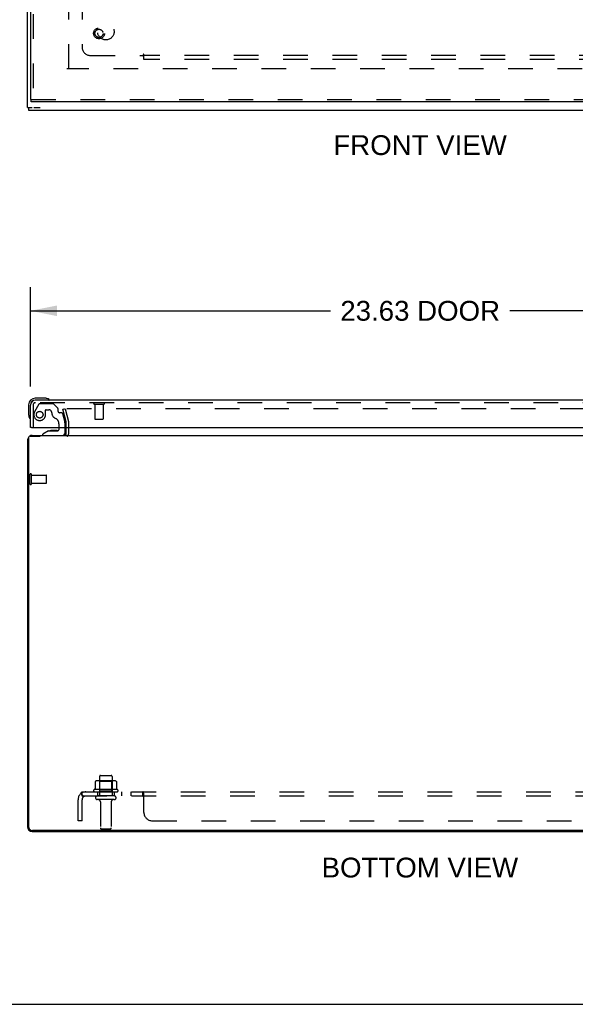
# Model space of a CAD drawing. Header units: inches. Extents: x 0 to 136, y 0 to 88.
# Tile 2 of 14: x 34 to 51, y 0 to 30. Entities that reach past the tile are written whole.
import ezdxf

# ---------------------------------------------------------------- set-up
doc = ezdxf.new("R2010")
doc.units = ezdxf.units.IN
doc.header["$LTSCALE"] = 7.48
doc.header["$MEASUREMENT"] = 0
doc.linetypes.add('HIDDEN', pattern=[0.2, 0.1, -0.1])
doc.layers.get('0').update_dxf_attribs({"linetype": 'CONTINUOUS'})
for name, color, linetype in [('DEFAULT_2', 8, 'HIDDEN'), ('DIMENSIONS', 7, 'CONTINUOUS'), ('DOOR_ASSEMBLY', 7, 'CONTINUOUS'), ('SUBPANEL', 7, 'CONTINUOUS')]:
    doc.layers.add(name, color=color, linetype=linetype)
doc.styles.get("Standard").update_dxf_attribs({"font": 'arial.ttf'})
doc.dimstyles.new('DIMSTYLE_1', dxfattribs={"dimtxt": 0.6, "dimasz": 0.8, "dimexe": 0.09, "dimexo": 0.07, "dimgap": 0.0375, "dimtad": 0, "dimtih": 1, "dimtoh": 1, "dimzin": 4, "dimdsep": 46, "dimtxsty": 'Standard', "dimblk": '_FILLED', "dimblk1": '_FILLED', "dimblk2": '_FILLED', "dimcen": 0.09, "dimadec": 3, "dimazin": 1, "dimtfac": 1, "dimtdec": 3, "dimtofl": 0, "dimtmove": 0, "dimatfit": 3, "dimldrblk": '_FILLED', "dimfxl": 0, "dimtolj": 1, "dimtzin": 4, "dimarcsym": 0})

# ---------------------------------------------------------------- blocks, each defined once
blk = doc.blocks.new('_FILLED')
at = {"color": 0, "linetype": 'ByBlock'}
blk.add_solid([(0, 0), (-1, 0.2), (-1, -0.2)], dxfattribs=at)
blk = doc.blocks.new('*D6')
at = {"layer": 'DIMENSIONS', "color": 2, "linetype": 'Continuous'}
for p, q in [((34.184, 18.721), (34.184, 21.736)), ((57.809, 18.721), (57.809, 21.736)), ((34.184, 21.016), (43.277, 21.016)), ((57.809, 21.016), (48.717, 21.016))]:
    blk.add_line(p, q, dxfattribs=at)
at = {"layer": 'DIMENSIONS', "color": 2, "linetype": 'Continuous', "xscale": 0.8, "yscale": 0.8, "zscale": 0.8, "rotation": 180}
blk.add_blockref('_FILLED', (34.184, 21.016), dxfattribs=at)
at = {"layer": 'DIMENSIONS', "color": 2, "linetype": 'Continuous', "xscale": 0.8, "yscale": 0.8, "zscale": 0.8}
blk.add_blockref('_FILLED', (57.809, 21.016), dxfattribs=at)
at = {"layer": 'DIMENSIONS', "color": 2, "linetype": 'Continuous', "insert": (45.997, 21.316), "char_height": 0.6, "width": 4.84015, "attachment_point": 2, "line_spacing_factor": 0.9}
blk.add_mtext('23.63 DOOR', dxfattribs=at)

msp = doc.modelspace()

# ---------------------------------------------------------------- linework, layer by layer
at = {"color": 3, "linetype": 'Continuous'}
for p, q in [((34.09, 27.174), (34.09, 63.024)), ((34.115, 27.099), (58.065, 27.099)), ((35.265, 17.308), (35.265, 17.481)), ((34.09, 17.093), (34.09, 5.383)), ((34.115, 17.158), (34.115, 5.393)), ((34.175, 17.218), (34.469, 17.218)), ((34.235, 17.238), (57.945, 17.238)), ((34.235, 5.238), (57.945, 5.238)), ((57.94, 5.268), (34.24, 5.268))]:
    msp.add_line(p, q, dxfattribs=at)
at = {"color": 7, "linetype": 'Continuous'}
for p, q in [((34.09, 27.174), (34.235, 27.174)), ((34.115, 27.174), (34.115, 27.099)), ((34.286, 27.174), (34.469, 27.174)), ((34.461, 17.238), (34.461, 17.218)), ((0, 0), (136, 0))]:
    msp.add_line(p, q, dxfattribs=at)
at = {"color": 3, "linetype": 'Continuous'}
for centre, radius, start, end in [((35.195, 17.308), 0.07, 270, 360), ((34.235, 17.093), 0.145, 142.8982, 180), ((34.175, 17.158), 0.06, 90, 180), ((34.235, 17.093), 0.145, 90, 122.4852), ((34.235, 5.383), 0.145, 180, 270), ((34.24, 5.393), 0.125, 180, 270)]:
    msp.add_arc(centre, radius, start, end, dxfattribs=at)
at = {"layer": 'DEFAULT_2', "color": 8, "linetype": 'HIDDEN'}
for p, q in [((35.34, 28.352), (35.34, 61.846)), ((56.895, 28.349), (35.285, 28.349)), ((35.16, 18.031), (35.233, 18.05)), ((35.263, 17.647), (35.16, 18.031)), ((56.972, 18.05), (35.207, 18.05)), ((35.233, 18.05), (35.336, 17.666)), ((35.265, 17.481), (35.265, 17.636)), ((35.34, 17.308), (35.34, 17.636)), ((34.165, 15.771), (34.165, 16.055)), ((34.208, 15.771), (34.208, 16.055)), ((34.208, 16.037), (34.655, 16.037)), ((34.665, 15.799), (34.665, 16.027)), ((34.208, 15.789), (34.655, 15.789)), ((36.277, 6.908), (36.277, 6.313)), ((36.307, 6.938), (36.622, 6.938)), ((36.652, 6.908), (36.652, 6.313)), ((36.146, 6.753), (36.146, 6.535)), ((36.72, 6.774), (36.209, 6.774)), ((36.281, 6.754), (36.261, 6.774)), ((36.281, 6.458), (36.281, 6.754)), ((36.648, 6.754), (36.281, 6.754)), ((36.648, 6.754), (36.668, 6.774)), ((36.648, 6.458), (36.648, 6.754)), ((36.784, 6.753), (36.784, 6.535)), ((36.821, 6.508), (36.109, 6.508)), ((36.131, 6.438), (36.799, 6.438)), ((36.722, 6.313), (36.207, 6.313)), ((36.281, 6.458), (36.261, 6.438)), ((36.648, 6.458), (36.281, 6.458)), ((36.648, 6.458), (36.668, 6.438)), ((36.722, 6.203), (36.207, 6.203)), ((36.3, 6.14), (36.3, 5.343)), ((36.63, 6.14), (36.63, 5.343)), ((36.33, 5.313), (36.6, 5.313))]:
    msp.add_line(p, q, dxfattribs=at)
for points in [[(35.187, 18.031), (35.187, 18.032), (35.187, 18.033), (35.188, 18.035), (35.188, 18.037), (35.189, 18.038), (35.19, 18.04), (35.19, 18.042), (35.191, 18.043), (35.193, 18.044), (35.194, 18.046), (35.195, 18.047), (35.197, 18.048), (35.198, 18.049), (35.2, 18.049), (35.202, 18.05), (35.204, 18.05), (35.205, 18.05), (35.207, 18.05)], [(35.188, 18.026), (35.188, 18.028), (35.187, 18.03), (35.187, 18.031)], [(36.152, 6.762), (36.15, 6.761), (36.149, 6.76), (36.148, 6.759), (36.147, 6.757), (36.146, 6.756), (36.146, 6.754), (36.146, 6.753)], [(36.778, 6.762), (36.779, 6.761), (36.78, 6.76), (36.782, 6.759), (36.782, 6.757), (36.783, 6.756), (36.783, 6.754), (36.784, 6.753)], [(36.146, 6.534), (36.146, 6.533), (36.146, 6.532), (36.145, 6.531), (36.145, 6.53), (36.145, 6.53), (36.144, 6.529), (36.144, 6.528), (36.143, 6.528), (36.143, 6.528), (36.143, 6.527), (36.142, 6.527), (36.142, 6.527), (36.142, 6.527), (36.142, 6.526), (36.141, 6.526), (36.141, 6.526), (36.141, 6.526), (36.141, 6.526)], [(36.789, 6.526), (36.789, 6.526), (36.788, 6.526), (36.788, 6.526), (36.788, 6.526), (36.788, 6.527), (36.787, 6.527), (36.787, 6.527), (36.787, 6.527), (36.786, 6.528), (36.786, 6.528), (36.786, 6.528), (36.785, 6.529), (36.785, 6.53), (36.785, 6.53), (36.784, 6.531), (36.784, 6.532), (36.784, 6.533), (36.784, 6.534)]]:
    msp.add_lwpolyline(points, dxfattribs=at)
for centre, radius, start, end in [((35.225, 17.636), 0.04, 0, 15), ((35.225, 17.636), 0.115, 0, 15), ((35.195, 17.308), 0.145, 316.4739, 360), ((34.186, 16.055), 0.0215, 360, 180), ((34.655, 16.027), 0.01, 360, 90), ((34.186, 15.771), 0.0215, 180, 0), ((34.655, 15.799), 0.01, 270, 0), ((36.307, 6.908), 0.03, 90, 180), ((36.622, 6.908), 0.03, 0, 90), ((36.209, 6.633), 0.141, 90, 113.95), ((36.72, 6.633), 0.141, 66.05, 90), ((36.131, 6.476), 0.0384, 124.4497, 270), ((36.465, 5.908), 0.698, 117.6814, 120.6631), ((36.207, 6.258), 0.055, 90, 270), ((36.722, 6.258), 0.055, 270, 90), ((36.465, 5.908), 0.698, 59.3369, 62.3186), ((36.799, 6.476), 0.0384, 270, 55.5503), ((36.237, 6.14), 0.0625, 0, 90), ((36.692, 6.14), 0.0625, 90, 180), ((36.33, 5.343), 0.03, 180, 270), ((36.6, 5.343), 0.03, 270, 360)]:
    msp.add_arc(centre, radius, start, end, dxfattribs=at)
at = {"layer": 'DOOR_ASSEMBLY', "color": 3, "linetype": 'Continuous'}
for p, q in [((34.184, 31.349), (34.184, 27.424)), ((57.796, 27.349), (34.197, 27.349)), ((57.664, 18.306), (34.329, 18.306)), ((34.184, 17.481), (34.184, 18.161)), ((34.212, 17.481), (57.781, 17.481))]:
    msp.add_line(p, q, dxfattribs=at)
at = {"layer": 'DOOR_ASSEMBLY', "color": 8, "linetype": 'HIDDEN'}
for p, q in [((34.259, 31.504), (34.259, 27.424)), ((34.197, 27.424), (57.796, 27.424)), ((57.664, 18.231), (34.329, 18.231)), ((34.471, 18.202), (34.856, 18.202)), ((34.259, 18.161), (34.259, 17.481)), ((34.436, 18.182), (34.306, 17.956)), ((34.636, 17.868), (34.636, 18.001)), ((34.652, 18.017), (34.736, 18.017)), ((35.006, 18.069), (34.885, 18.191)), ((35.01, 18.058), (35.01, 17.986)), ((35.123, 17.927), (35.069, 17.927)), ((35.153, 17.904), (35.223, 17.644)), ((36.117, 18.188), (36.401, 18.188)), ((36.135, 18.188), (36.135, 17.741)), ((36.383, 18.188), (36.383, 17.741)), ((35.227, 17.481), (35.227, 17.612)), ((36.145, 17.731), (36.373, 17.731)), ((35.042, 17.589), (35.042, 17.481)), ((34.558, 17.238), (35.148, 17.238))]:
    msp.add_line(p, q, dxfattribs=at)
at = {"layer": 'DOOR_ASSEMBLY', "color": 7, "linetype": 'Continuous'}
for p, q in [((34.184, 27.424), (34.197, 27.424)), ((34.197, 27.349), (34.197, 27.424)), ((34.614, 18.366), (34.324, 18.366)), ((34.651, 18.363), (34.614, 18.366)), ((34.124, 18.166), (34.124, 17.877)), ((34.124, 17.877), (34.127, 17.839)), ((34.212, 17.481), (34.184, 17.481)), ((34.728, 17.376), (34.558, 17.277)), ((34.728, 17.376), (35.01, 17.376)), ((34.892, 17.393), (34.822, 17.393)), ((34.962, 17.393), (34.892, 17.393)), ((34.892, 17.393), (34.892, 17.393)), ((35.042, 17.481), (35.042, 17.408)), ((35.227, 17.317), (35.227, 17.481)), ((34.558, 17.238), (34.558, 17.277))]:
    msp.add_line(p, q, dxfattribs=at)
at = {"layer": 'DOOR_ASSEMBLY', "color": 8, "linetype": 'HIDDEN'}
for centre, radius in [((36.259, 29.424), 0.164), ((36.259, 29.424), 0.124), ((34.459, 17.868), 0.102)]:
    msp.add_circle(centre, radius, dxfattribs=at)
at = {"layer": 'DOOR_ASSEMBLY', "color": 7, "linetype": 'Continuous'}
for centre, radius, start, end in [((34.324, 18.166), 0.2, 90, 180), ((34.324, 18.166), 0.14, 90, 180), ((34.614, 18.116), 0.25, 59.1101, 90), ((34.734, 18.321), 0.015, 270, 353.6204), ((34.734, 18.318), 0.015, 6.3796, 59.1101), ((34.374, 17.877), 0.25, 180, 210.8899), ((34.173, 17.756), 0.015, 210.8899, 263.6204), ((34.169, 17.756), 0.015, 276.3796, 360), ((34.822, 17.303), 0.09, 90, 125.4682), ((34.962, 17.303), 0.09, 54.7746, 90), ((35.01, 17.408), 0.0317, 270, 360), ((35.148, 17.317), 0.0787, 270, 360)]:
    msp.add_arc(centre, radius, start, end, dxfattribs=at)
at = {"layer": 'DOOR_ASSEMBLY', "color": 3, "linetype": 'Continuous'}
msp.add_arc((34.329, 18.161), 0.145, 90, 180, dxfattribs=at)
at = {"layer": 'DOOR_ASSEMBLY', "color": 8, "linetype": 'HIDDEN'}
for centre, radius, start, end in [((34.329, 18.161), 0.07, 90, 180), ((34.471, 18.162), 0.04, 90, 150), ((34.856, 18.162), 0.04, 45, 90), ((36.117, 18.209), 0.0215, 90, 270), ((36.401, 18.209), 0.0215, 270, 90), ((34.459, 17.868), 0.177, 150, 360), ((34.652, 18.001), 0.0156, 90, 180), ((34.736, 17.927), 0.09, 0, 90), ((35.01, 17.927), 0.185, 180, 245.2678), ((34.995, 18.058), 0.0156, 0, 45), ((35.069, 17.986), 0.0591, 180, 270), ((35.123, 17.896), 0.0312, 15, 90), ((34.855, 17.589), 0.188, 0, 65.2678), ((35.102, 17.612), 0.125, 0, 15), ((36.145, 17.741), 0.01, 180, 270), ((36.373, 17.741), 0.01, 270, 360)]:
    msp.add_arc(centre, radius, start, end, dxfattribs=at)
at = {"layer": 'SUBPANEL', "color": 8, "linetype": 'HIDDEN'}
for p, q in [((35.746, 30.595), (35.746, 29.005)), ((35.996, 28.755), (37.586, 28.755)), ((37.621, 28.717), (37.621, 28.796)), ((54.558, 28.755), (37.621, 28.755)), ((37.621, 28.63), (37.621, 28.717)), ((54.558, 28.63), (37.621, 28.63)), ((35.707, 6.384), (35.787, 6.287)), ((35.746, 6.313), (35.746, 6.438)), ((35.746, 6.438), (56.433, 6.438)), ((35.746, 6.313), (56.433, 6.313)), ((35.773, 6.295), (35.768, 6.3)), ((36.215, 6.438), (36.215, 6.313)), ((36.715, 6.438), (36.715, 6.313)), ((36.943, 6.438), (36.943, 6.313)), ((37.224, 6.438), (37.224, 6.313)), ((37.586, 6.313), (37.586, 6.438)), ((37.587, 6.438), (37.586, 6.438)), ((37.596, 6.432), (37.594, 6.434)), ((37.595, 6.307), (37.594, 6.308)), ((37.606, 6.292), (37.605, 6.294)), ((37.613, 6.288), (37.611, 6.288)), ((37.621, 6.384), (37.62, 6.386)), ((37.621, 5.813), (37.621, 6.384)), ((35.621, 5.563), (35.621, 6.201)), ((35.746, 5.563), (35.746, 6.201)), ((35.746, 5.563), (35.621, 5.563)), ((37.871, 5.563), (54.308, 5.563))]:
    msp.add_line(p, q, dxfattribs=at)
for points in [[(37.598, 28.773), (37.595, 28.769), (37.594, 28.767), (37.593, 28.765), (37.592, 28.763), (37.59, 28.761), (37.589, 28.76), (37.588, 28.758), (37.587, 28.756), (37.586, 28.755)], [(37.599, 28.741), (37.596, 28.744), (37.594, 28.746), (37.593, 28.748), (37.591, 28.749), (37.589, 28.751), (37.588, 28.752), (37.587, 28.754), (37.586, 28.755)], [(37.621, 28.796), (37.619, 28.795), (37.618, 28.795), (37.617, 28.794), (37.615, 28.793), (37.614, 28.793), (37.613, 28.792), (37.611, 28.791), (37.61, 28.79), (37.609, 28.788), (37.607, 28.787), (37.606, 28.785), (37.605, 28.784), (37.604, 28.782), (37.603, 28.781), (37.601, 28.779), (37.6, 28.777), (37.599, 28.775), (37.598, 28.773)], [(37.621, 28.717), (37.62, 28.718), (37.618, 28.72), (37.617, 28.722), (37.615, 28.724), (37.614, 28.726), (37.612, 28.727), (37.611, 28.729), (37.61, 28.731), (37.608, 28.732), (37.607, 28.734), (37.605, 28.735), (37.604, 28.736), (37.599, 28.741)], [(35.707, 6.384), (35.709, 6.386), (35.711, 6.388), (35.713, 6.39), (35.715, 6.393), (35.717, 6.396), (35.718, 6.399), (35.72, 6.402), (35.721, 6.406), (35.723, 6.409)], [(35.723, 6.409), (35.726, 6.416), (35.727, 6.419), (35.729, 6.422), (35.73, 6.425), (35.732, 6.427), (35.733, 6.43), (35.735, 6.432), (35.737, 6.434), (35.738, 6.435), (35.74, 6.436), (35.742, 6.437), (35.743, 6.438), (35.745, 6.438), (35.746, 6.438)], [(35.746, 6.372), (35.746, 6.373), (35.746, 6.373), (35.746, 6.373), (35.746, 6.373), (35.746, 6.372), (35.746, 6.372), (35.746, 6.372), (35.746, 6.372), (35.746, 6.371), (35.746, 6.371), (35.746, 6.37), (35.746, 6.37)], [(35.769, 6.309), (35.769, 6.309), (35.769, 6.309), (35.769, 6.309), (35.769, 6.31), (35.768, 6.31), (35.768, 6.31), (35.768, 6.311), (35.768, 6.311), (35.767, 6.312), (35.767, 6.312), (35.767, 6.313), (35.766, 6.313), (35.766, 6.314), (35.766, 6.314), (35.766, 6.315), (35.765, 6.315), (35.765, 6.316), (35.765, 6.317), (35.764, 6.317), (35.764, 6.318), (35.763, 6.319), (35.763, 6.319), (35.763, 6.32), (35.762, 6.321), (35.762, 6.321), (35.762, 6.322), (35.761, 6.323), (35.761, 6.324), (35.761, 6.325), (35.76, 6.325), (35.76, 6.326), (35.76, 6.327), (35.759, 6.328), (35.759, 6.329), (35.758, 6.329), (35.758, 6.33), (35.758, 6.331), (35.757, 6.332), (35.757, 6.333), (35.757, 6.334), (35.756, 6.335), (35.756, 6.336), (35.756, 6.337), (35.755, 6.338), (35.755, 6.339), (35.755, 6.339), (35.754, 6.34), (35.754, 6.341), (35.754, 6.342), (35.753, 6.343), (35.753, 6.344), (35.753, 6.345), (35.752, 6.346), (35.752, 6.347), (35.752, 6.348), (35.751, 6.349), (35.751, 6.35), (35.751, 6.351), (35.751, 6.351), (35.75, 6.352), (35.75, 6.353), (35.75, 6.354), (35.75, 6.355), (35.749, 6.356), (35.749, 6.357), (35.749, 6.357), (35.749, 6.358), (35.748, 6.359), (35.748, 6.36), (35.748, 6.361), (35.748, 6.362), (35.748, 6.362), (35.748, 6.363), (35.747, 6.364), (35.747, 6.365), (35.747, 6.365), (35.747, 6.366), (35.747, 6.367), (35.747, 6.368), (35.746, 6.368), (35.746, 6.369), (35.746, 6.37), (35.746, 6.37), (35.746, 6.371), (35.746, 6.371), (35.746, 6.372), (35.746, 6.372), (35.746, 6.372)], [(35.768, 6.3), (35.766, 6.302), (35.764, 6.303), (35.762, 6.305), (35.76, 6.307), (35.758, 6.308), (35.756, 6.309), (35.754, 6.311), (35.752, 6.311), (35.75, 6.312), (35.749, 6.313), (35.747, 6.313), (35.746, 6.313)], [(35.766, 6.313), (35.766, 6.312), (35.767, 6.312), (35.767, 6.312), (35.767, 6.311), (35.768, 6.311), (35.768, 6.31), (35.768, 6.31), (35.768, 6.31), (35.769, 6.31), (35.769, 6.309), (35.769, 6.309), (35.769, 6.309), (35.769, 6.309)], [(35.787, 6.287), (35.786, 6.287), (35.786, 6.287), (35.785, 6.287), (35.784, 6.287), (35.783, 6.287), (35.783, 6.288), (35.782, 6.288), (35.78, 6.289), (35.779, 6.29), (35.778, 6.291), (35.776, 6.292), (35.775, 6.294), (35.773, 6.295)], [(37.604, 6.419), (37.603, 6.422), (37.601, 6.425), (37.599, 6.427), (37.598, 6.43), (37.596, 6.432), (37.594, 6.434), (37.593, 6.435), (37.591, 6.436), (37.589, 6.437), (37.588, 6.438), (37.587, 6.438), (37.586, 6.438)], [(37.594, 6.308), (37.593, 6.309), (37.592, 6.311), (37.59, 6.311), (37.589, 6.312), (37.588, 6.313), (37.587, 6.313), (37.586, 6.313)], [(37.588, 6.313), (37.587, 6.313), (37.586, 6.313)], [(37.593, 6.309), (37.592, 6.311), (37.59, 6.311)], [(37.598, 6.303), (37.597, 6.305), (37.595, 6.307)], [(37.621, 6.287), (37.619, 6.287), (37.618, 6.287), (37.617, 6.287), (37.615, 6.287), (37.614, 6.287), (37.613, 6.288), (37.611, 6.288), (37.61, 6.289), (37.609, 6.29), (37.607, 6.291), (37.606, 6.292), (37.605, 6.294), (37.604, 6.295), (37.603, 6.297), (37.601, 6.298), (37.6, 6.3), (37.598, 6.303)], [(37.607, 6.412), (37.605, 6.416), (37.604, 6.419)], [(37.62, 6.386), (37.618, 6.388), (37.617, 6.39), (37.615, 6.393), (37.614, 6.396), (37.612, 6.399), (37.611, 6.402), (37.61, 6.406), (37.607, 6.412)], [(37.618, 6.388), (37.617, 6.39), (37.615, 6.393), (37.614, 6.396), (37.612, 6.399)], [(37.621, 6.287), (37.619, 6.287), (37.618, 6.287), (37.617, 6.287), (37.615, 6.287), (37.614, 6.287)]]:
    msp.add_lwpolyline(points, dxfattribs=at)
msp.add_circle((36.465, 29.474), 0.25, dxfattribs=at)
for centre, radius, start, end in [((35.996, 29.005), 0.25, 180, 270), ((35.858, 6.201), 0.237, 90, 180), ((35.858, 6.201), 0.112, 90, 180), ((37.871, 5.813), 0.25, 180, 270)]:
    msp.add_arc(centre, radius, start, end, dxfattribs=at)

# ---------------------------------------------------------------- texts
at = {"layer": 'DIMENSIONS', "color": 2, "linetype": 'Continuous', "char_height": 0.6, "attachment_point": 2, "line_spacing_factor": 0.9}
for s, insert, width in [('FRONT VIEW', (45.995, 26.337), 5.25056), ('BOTTOM VIEW', (45.988, 4.444), 5.94647)]:
    msp.add_mtext(s, dxfattribs=dict(at, insert=insert, width=width))

# ---------------------------------------------------------------- dimensions: what is measured, and where the dimension line sits
at = {"layer": 'DIMENSIONS', "color": 2, "linetype": 'Continuous'}
dim = msp.add_linear_dim(base=(34.184194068, 21.015838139), p1=(57.809194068, 18.650892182), p2=(34.184194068, 18.650892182), angle=180, text='<> DOOR', dimstyle='DIMSTYLE_1', dxfattribs=at)
dim.commit()
dim.dimension.update_dxf_attribs({"geometry": '*D6', "text_midpoint": (45.996694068, 21.015838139), "dimtype": 160})

doc.saveas('drawing.dxf')
